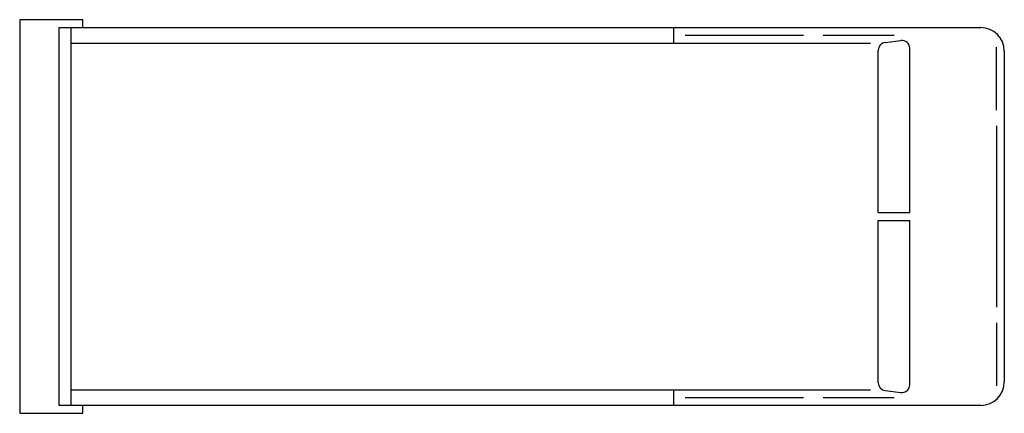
# Model space of a CAD drawing. Extents: x 985 to 1235, y 800 to 900.
import ezdxf

# ---------------------------------------------------------------- set-up
doc = ezdxf.new("R2010")
doc.units = 0
doc.layers.get('0').update_dxf_attribs({"linetype": 'CONTINUOUS'})

msp = doc.modelspace()

# ---------------------------------------------------------------- linework, layer by layer
at = {"color": 0}
for p, q in [((985, 900), (985, 800)), ((1001, 900), (985, 900)), ((1001, 898), (1001, 900)), ((995, 898), (1229, 898)), ((995, 802), (995, 898)), ((998, 898), (998, 802)), ((1151, 898), (1151, 894)), ((1184, 896), (1154, 896)), ((1207, 896), (1189, 896)), ((998, 894), (1201, 894)), ((1204.75, 894.22), (1208.75, 894.72)), ((1211, 851), (1211, 892.73)), ((1233, 877), (1233, 893)), ((1203, 851), (1203, 892.23)), ((1235, 892), (1235, 808)), ((1233, 873), (1233, 827)), ((1203, 851), (1211, 851)), ((1203, 807.77), (1203, 849)), ((1203, 849), (1211, 849)), ((1211, 807.27), (1211, 849)), ((1233, 823), (1233, 807)), ((998, 806), (1201, 806)), ((1151, 806), (1151, 802)), ((1204.75, 805.78), (1208.75, 805.28)), ((1154, 804), (1184, 804)), ((1189, 804), (1207, 804)), ((985, 800), (1001, 800)), ((1229, 802), (995, 802)), ((1001, 800), (1001, 802))]:
    msp.add_line(p, q, dxfattribs=at)
for centre, radius, start, end in [((1229, 892), 6, 0, 90), ((1205, 892.23), 2, 97.125, 180), ((1209, 892.73), 2, 0, 97.125), ((1205, 807.77), 2, 180, 262.875), ((1229, 808), 6, 270, 0), ((1209, 807.27), 2, 262.875, 0)]:
    msp.add_arc(centre, radius, start, end, dxfattribs=at)

doc.saveas('drawing.dxf')
